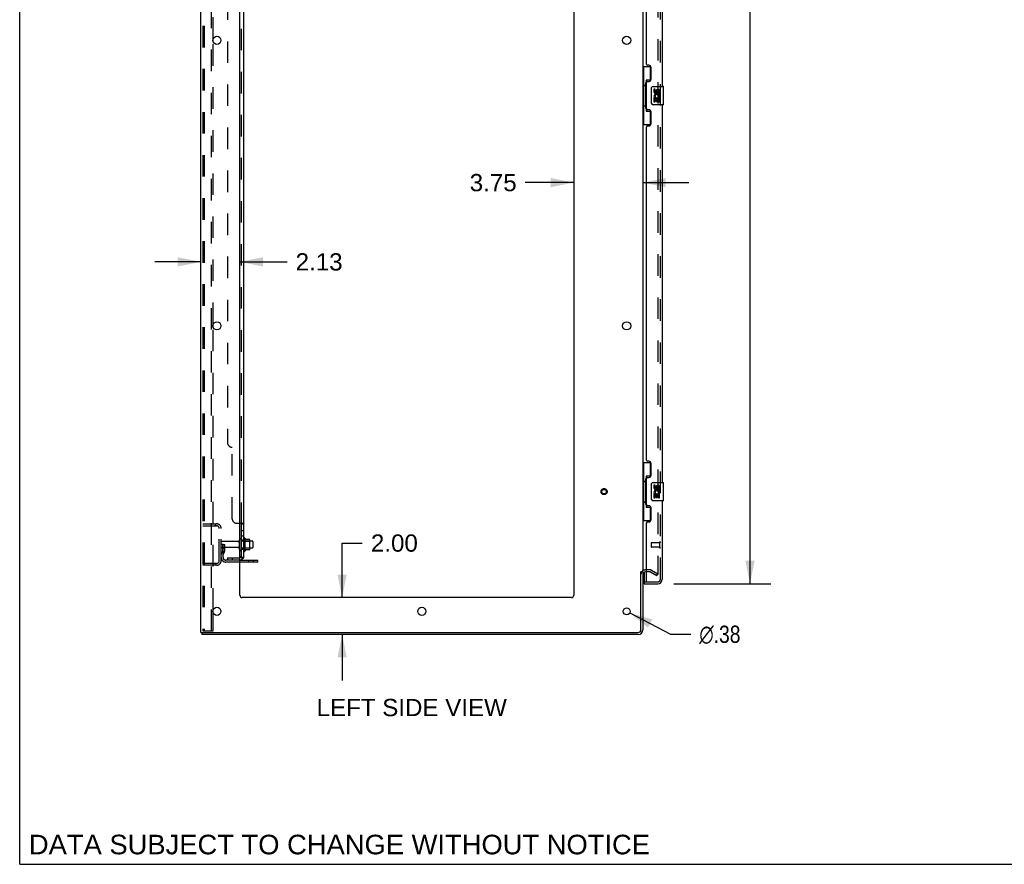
# Model space of a CAD drawing. Header units: inches. Extents: x 0 to 212, y 0 to 138.
# Tile 1 of 100: x 0 to 53, y 0 to 46. Entities that reach past the tile are written whole.
import ezdxf

# ---------------------------------------------------------------- set-up
doc = ezdxf.new("R2010")
doc.units = ezdxf.units.IN
doc.header["$LTSCALE"] = 11.6875
doc.header["$MEASUREMENT"] = 0
doc.linetypes.add('HIDDEN', pattern=[0.2, 0.1, -0.1])
doc.layers.get('0').update_dxf_attribs({"linetype": 'CONTINUOUS'})
for name, color, linetype in [('DEFAULT_2', 8, 'HIDDEN'), ('DIMENSIONS', 7, 'CONTINUOUS'), ('DOOR_ASSEMBLY', 7, 'CONTINUOUS'), ('SUBPANEL', 7, 'CONTINUOUS')]:
    doc.layers.add(name, color=color, linetype=linetype)
doc.styles.get("Standard").update_dxf_attribs({"font": 'arial.ttf'})
doc.styles.add('TEXTSTYLE_1', font='gdt', dxfattribs={"width": 0.8})
doc.dimstyles.new('DIMSTYLE_1', dxfattribs={"dimtxt": 0.9375, "dimasz": 1.25, "dimexe": 0.09, "dimexo": 0.07, "dimgap": 0.0375, "dimtad": 0, "dimtih": 1, "dimtoh": 1, "dimzin": 4, "dimdsep": 46, "dimtxsty": 'Standard', "dimblk": '_FILLED', "dimblk1": '_FILLED', "dimblk2": '_FILLED', "dimcen": 0.09, "dimadec": 3, "dimazin": 1, "dimtfac": 1, "dimtdec": 3, "dimtofl": 0, "dimtmove": 0, "dimatfit": 3, "dimldrblk": '_FILLED', "dimfxl": 0, "dimtolj": 1, "dimtzin": 4, "dimarcsym": 0})
doc.dimstyles.new('DIMSTYLE_2', dxfattribs={"dimtxt": 0.9375, "dimasz": 1.25, "dimexe": 0.09, "dimexo": 0.07, "dimgap": 0.09, "dimtad": 0, "dimtih": 1, "dimtoh": 1, "dimzin": 4, "dimdsep": 46, "dimtxsty": 'Standard', "dimblk": '_FILLED', "dimblk1": '_FILLED', "dimblk2": '_FILLED', "dimcen": 0.09, "dimadec": 3, "dimazin": 1, "dimtfac": 1, "dimtdec": 3, "dimtofl": 0, "dimtmove": 0, "dimatfit": 1, "dimldrblk": '_FILLED', "dimfxl": 0, "dimtolj": 1, "dimtzin": 4, "dimarcsym": 0})

# ---------------------------------------------------------------- blocks, each defined once
blk = doc.blocks.new('_FILLED')
at = {"color": 0, "linetype": 'ByBlock'}
blk.add_solid([(0, 0), (-1, 0.2), (-1, -0.2)], dxfattribs=at)
blk = doc.blocks.new('*D9')
at = {"layer": 'DIMENSIONS', "color": 2, "linetype": 'Continuous'}
for p, q in [((35.52, 89.732), (40.78, 89.732)), ((39.655, 89.732), (39.655, 54.126)), ((39.655, 15.232), (39.655, 50.844)), ((35.52, 15.232), (40.78, 15.232))]:
    blk.add_line(p, q, dxfattribs=at)
at = {"layer": 'DIMENSIONS', "color": 2, "linetype": 'Continuous', "xscale": 1.25, "yscale": 1.25, "zscale": 1.25}
for p, rotation in [((39.655, 89.732), 90), ((39.655, 15.232), 270)]:
    blk.add_blockref('_FILLED', p, dxfattribs=dict(at, rotation=rotation))
at = {"layer": 'DIMENSIONS', "color": 2, "linetype": 'Continuous', "insert": (39.655, 53.657), "char_height": 0.9375, "width": 3.92426, "attachment_point": 2, "line_spacing_factor": 0.9}
blk.add_mtext('74.50\\PDOOR', dxfattribs=at)
blk = doc.blocks.new('*D12')
at = {"layer": 'DIMENSIONS', "color": 2, "linetype": 'Continuous'}
for p, q in [((17.508, 14.482), (17.508, 17.439)), ((17.508, 17.439), (18.602, 17.439)), ((17.508, 12.482), (17.508, 9.982))]:
    blk.add_line(p, q, dxfattribs=at)
at = {"layer": 'DIMENSIONS', "color": 2, "linetype": 'Continuous', "xscale": 1.25, "yscale": 1.25, "zscale": 1.25}
for p, rotation in [((17.508, 14.482), 270), ((17.508, 12.482), 90)]:
    blk.add_blockref('_FILLED', p, dxfattribs=dict(at, rotation=rotation))
at = {"layer": 'DIMENSIONS', "color": 2, "linetype": 'Continuous', "insert": (19.07, 17.908), "char_height": 0.9375, "width": 2.54763, "attachment_point": 1, "line_spacing_factor": 0.9}
blk.add_mtext('2.00', dxfattribs=at)
blk = doc.blocks.new('*D13')
at = {"layer": 'DIMENSIONS', "color": 2, "linetype": 'Continuous'}
for p, q in [((9.833, 32.705), (7.333, 32.705)), ((11.958, 32.705), (14.515, 32.705))]:
    blk.add_line(p, q, dxfattribs=at)
at = {"layer": 'DIMENSIONS', "color": 2, "linetype": 'Continuous', "xscale": 1.25, "yscale": 1.25, "zscale": 1.25}
blk.add_blockref('_FILLED', (9.833, 32.705), dxfattribs=at)
at = {"layer": 'DIMENSIONS', "color": 2, "linetype": 'Continuous', "xscale": 1.25, "yscale": 1.25, "zscale": 1.25, "rotation": 180}
blk.add_blockref('_FILLED', (11.958, 32.705), dxfattribs=at)
at = {"layer": 'DIMENSIONS', "color": 2, "linetype": 'Continuous', "insert": (14.984, 33.174), "char_height": 0.9375, "width": 2.54763, "attachment_point": 1, "line_spacing_factor": 0.9}
blk.add_mtext('2.13', dxfattribs=at)
blk = doc.blocks.new('*D14')
at = {"layer": 'DIMENSIONS', "color": 2, "linetype": 'Continuous'}
for p, q in [((30.083, 37.008), (27.453, 37.008)), ((33.833, 37.008), (36.333, 37.008))]:
    blk.add_line(p, q, dxfattribs=at)
at = {"layer": 'DIMENSIONS', "color": 2, "linetype": 'Continuous', "xscale": 1.25, "yscale": 1.25, "zscale": 1.25}
blk.add_blockref('_FILLED', (30.083, 37.008), dxfattribs=at)
at = {"layer": 'DIMENSIONS', "color": 2, "linetype": 'Continuous', "xscale": 1.25, "yscale": 1.25, "zscale": 1.25, "rotation": 180}
blk.add_blockref('_FILLED', (33.833, 37.008), dxfattribs=at)
at = {"layer": 'DIMENSIONS', "color": 2, "linetype": 'Continuous', "insert": (26.984, 37.477), "char_height": 0.9375, "width": 2.54763, "attachment_point": 3, "line_spacing_factor": 0.9}
blk.add_mtext('3.75', dxfattribs=at)
blk = doc.blocks.new('*D20')
at = {"layer": 'DIMENSIONS', "color": 2, "linetype": 'Continuous'}
for p, q in [((33.124, 13.645), (35.341, 12.488)), ((35.341, 12.488), (36.435, 12.488))]:
    blk.add_line(p, q, dxfattribs=at)
at = {"layer": 'DIMENSIONS', "color": 2, "linetype": 'Continuous', "xscale": 1.25, "yscale": 1.25, "zscale": 1.25, "rotation": 152.4363683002}
blk.add_blockref('_FILLED', (33.124, 13.645), dxfattribs=at)
at = {"layer": 'DIMENSIONS', "color": 2, "linetype": 'Continuous', "insert": (36.903, 12.957), "char_height": 0.9375, "width": 3.06924, "attachment_point": 1, "line_spacing_factor": 0.9, "style": 'TEXTSTYLE_1'}
blk.add_mtext('{\\fgdt;n}\\fArial;.38', dxfattribs=at)

msp = doc.modelspace()

# ---------------------------------------------------------------- linework, layer by layer
at = {"color": 7, "linetype": 'Continuous'}
for p, q in [((0, 0), (0, 137.5)), ((12.232, 17.713), (12.232, 17.001)), ((12.488, 17.634), (12.26, 17.634)), ((12.498, 17.101), (12.498, 17.612)), ((12.632, 17.544), (12.498, 17.544)), ((12.632, 17.169), (12.498, 17.169)), ((12.662, 17.514), (12.662, 17.199)), ((12.488, 17.079), (12.26, 17.079)), ((12.937, 16.409), (11.958, 16.409)), ((12.937, 16.409), (12.937, 16.513)), ((33.729, 15.878), (33.833, 15.878)), ((9.885, 12.586), (9.885, 12.482)), ((9.889, 12.586), (9.923, 12.586)), ((0, 0), (212.5, 0))]:
    msp.add_line(p, q, dxfattribs=at)
at = {"color": 3, "linetype": 'Continuous'}
for p, q in [((9.833, 12.586), (9.833, 92.378)), ((11.958, 14.607), (11.958, 88.982)), ((30.083, 88.982), (30.083, 14.607)), ((33.833, 89.034), (33.833, 15.93)), ((10.512, 44.634), (10.512, 44.829)), ((10.512, 29.134), (10.512, 29.329)), ((11.958, 16.513), (12.937, 16.513)), ((33.729, 12.728), (33.729, 15.889)), ((33.833, 15.878), (33.833, 12.728)), ((34.037, 15.878), (33.976, 15.878)), ((29.958, 14.482), (12.083, 14.482)), ((10.512, 13.634), (10.512, 13.829)), ((9.833, 12.586), (9.889, 12.586)), ((33.587, 12.482), (9.885, 12.482)), ((9.923, 12.586), (33.587, 12.586))]:
    msp.add_line(p, q, dxfattribs=at)
for centre, radius in [((10.708, 44.732), 0.219), ((32.958, 44.732), 0.219), ((10.708, 29.232), 0.219), ((32.958, 29.232), 0.219), ((10.708, 13.732), 0.219), ((21.833, 13.732), 0.219), ((32.958, 13.732), 0.188)]:
    msp.add_circle(centre, radius, dxfattribs=at)
at = {"color": 7, "linetype": 'Continuous'}
for centre, radius, start, end in [((11.982, 17.614), 0.055, 360, 115.9094), ((12.201, 17.691), 0.0384, 34.4497, 180), ((11.632, 17.357), 0.698, 23.9679, 30.6631), ((12.279, 17.644), 0.01, 203.9679, 270), ((12.488, 17.624), 0.01, 5.1938, 90), ((12.357, 17.612), 0.141, 0, 5.2081), ((12.632, 17.514), 0.03, 360, 90), ((12.632, 17.199), 0.03, 270, 0), ((11.982, 17.099), 0.055, 244.0906, 0), ((12.201, 17.023), 0.0384, 180, 325.5503), ((11.632, 17.357), 0.698, 329.3369, 336.0321), ((12.279, 17.069), 0.01, 90, 156.0321), ((12.488, 17.089), 0.01, 270, 354.8062), ((12.357, 17.101), 0.141, 354.7919, 360)]:
    msp.add_arc(centre, radius, start, end, dxfattribs=at)
at = {"color": 3, "linetype": 'Continuous'}
for centre, radius, start, end in [((33.976, 15.735), 0.142, 90, 180), ((12.083, 14.607), 0.125, 180, 270), ((29.958, 14.607), 0.125, 270, 360), ((33.587, 12.728), 0.246, 270, 360), ((33.587, 12.728), 0.142, 270, 360)]:
    msp.add_arc(centre, radius, start, end, dxfattribs=at)
at = {"layer": 'DEFAULT_2', "color": 8, "linetype": 'HIDDEN'}
for p, q in [((9.937, 92.264), (9.937, 12.699)), ((10.011, 92.264), (10.011, 12.699)), ((10.408, 12.669), (10.408, 92.294)), ((34.646, 89.216), (34.646, 15.747)), ((10.512, 44.829), (10.512, 60.134)), ((10.512, 29.329), (10.512, 44.634)), ((10.512, 13.829), (10.512, 29.134)), ((9.937, 18.482), (10.691, 18.482)), ((9.937, 18.378), (10.691, 18.378)), ((10.61, 18.482), (10.61, 18.378)), ((10.833, 16.478), (10.833, 18.235)), ((10.937, 16.478), (10.937, 18.235)), ((12.162, 17.691), (12.162, 17.023)), ((11.041, 17.357), (10.937, 17.357)), ((11.865, 17.522), (10.967, 17.522)), ((11.865, 17.192), (10.967, 17.192)), ((11.027, 17.016), (11.027, 17.357)), ((11.027, 17.182), (11.131, 17.182)), ((11.041, 17.357), (11.131, 17.357)), ((11.041, 16.656), (11.041, 17.357)), ((11.131, 17.016), (11.131, 17.357)), ((11.927, 17.099), (11.927, 17.614)), ((12.037, 17.099), (12.037, 17.614)), ((12.498, 17.544), (12.037, 17.544)), ((12.498, 17.169), (12.037, 17.169)), ((12.182, 17.54), (12.162, 17.56)), ((12.182, 17.173), (12.162, 17.153)), ((12.182, 17.54), (12.478, 17.54)), ((12.182, 17.54), (12.182, 17.173)), ((12.182, 17.173), (12.478, 17.173)), ((12.478, 17.54), (12.498, 17.56)), ((12.478, 17.54), (12.478, 17.173)), ((12.478, 17.173), (12.498, 17.153)), ((11.025, 17.01), (10.976, 16.943)), ((11.11, 16.95), (11.061, 16.882)), ((10.691, 16.336), (9.937, 16.336)), ((10.691, 16.232), (9.937, 16.232)), ((10.61, 16.336), (10.61, 16.232)), ((11.958, 16.513), (11.184, 16.513)), ((11.958, 16.409), (11.184, 16.409)), ((12.434, 16.409), (12.434, 16.513)), ((12.69, 16.409), (12.69, 16.513)), ((34.237, 15.982), (33.976, 15.982)), ((34.237, 15.878), (34.037, 15.878)), ((34.254, 15.873), (34.594, 15.677)), ((34.306, 15.963), (34.646, 15.767)), ((34.594, 15.677), (34.646, 15.767)), ((10.512, 12.669), (10.512, 13.634)), ((9.958, 12.669), (9.953, 12.67)), ((9.958, 12.669), (10.032, 12.669)), ((10.032, 12.669), (10.026, 12.67)), ((10.032, 12.669), (10.512, 12.669))]:
    msp.add_line(p, q, dxfattribs=at)
for points in [[(34.628, 15.727), (34.628, 15.727), (34.626, 15.728), (34.624, 15.728), (34.622, 15.729), (34.621, 15.729)], [(34.646, 15.747), (34.646, 15.745), (34.645, 15.743), (34.645, 15.741), (34.644, 15.739), (34.643, 15.737), (34.642, 15.735), (34.641, 15.733), (34.639, 15.732), (34.637, 15.73), (34.636, 15.729), (34.634, 15.728), (34.632, 15.728), (34.63, 15.727), (34.628, 15.727)], [(9.937, 12.699), (9.938, 12.691), (9.94, 12.684), (9.943, 12.678), (9.948, 12.673), (9.953, 12.67)], [(10.011, 12.699), (10.012, 12.691), (10.014, 12.684), (10.017, 12.678), (10.021, 12.673), (10.026, 12.67)]]:
    msp.add_lwpolyline(points, dxfattribs=at)
for radius in [0.164, 0.124]:
    msp.add_circle((31.729, 20.232), radius, dxfattribs=at)
for centre, radius, start, end in [((10.691, 18.235), 0.246, 0, 90), ((10.691, 18.235), 0.142, 0, 90), ((11.982, 17.614), 0.055, 115.9094, 180), ((10.967, 17.492), 0.03, 90, 180), ((10.967, 17.222), 0.03, 180, 270), ((11.865, 17.584), 0.0625, 270, 360), ((11.865, 17.129), 0.0625, 0, 90), ((11.145, 16.821), 0.208, 144.2461, 180), ((11.184, 16.656), 0.246, 180, 270), ((11.017, 17.016), 0.01, 324.2461, 360), ((11.145, 16.821), 0.104, 144.2461, 180), ((11.184, 16.656), 0.142, 180, 270), ((11.017, 17.016), 0.114, 324.2461, 360), ((11.982, 17.099), 0.055, 180, 244.0906), ((10.691, 16.478), 0.246, 270, 360), ((10.691, 16.478), 0.142, 270, 360), ((33.976, 15.735), 0.246, 90, 180), ((34.237, 15.845), 0.137, 60, 90), ((34.237, 15.845), 0.033, 60, 90)]:
    msp.add_arc(centre, radius, start, end, dxfattribs=at)
at = {"layer": 'DOOR_ASSEMBLY', "color": 8, "linetype": 'HIDDEN'}
for p, q in [((34.787, 15.478), (34.787, 89.485)), ((34.287, 17.45), (34.287, 17.222)), ((34.744, 17.46), (34.297, 17.46)), ((34.744, 17.212), (34.297, 17.212)), ((34.744, 17.478), (34.744, 17.194)), ((33.912, 15.336), (34.057, 15.336)), ((34.057, 15.336), (34.645, 15.336))]:
    msp.add_line(p, q, dxfattribs=at)
at = {"layer": 'DOOR_ASSEMBLY', "color": 3, "linetype": 'Continuous'}
for p, q in [((34.891, 62.732), (34.891, 42.232)), ((34.037, 43.439), (34.037, 61.524)), ((34.157, 43.379), (34.097, 43.379)), ((34.287, 42.629), (34.287, 43.249)), ((34.037, 41.024), (34.037, 42.439)), ((34.097, 42.499), (34.157, 42.499)), ((34.891, 41.232), (34.891, 20.732)), ((34.157, 40.964), (34.097, 40.964)), ((34.287, 40.214), (34.287, 40.834)), ((34.037, 21.939), (34.037, 40.024)), ((34.097, 40.084), (34.157, 40.084)), ((34.157, 21.879), (34.097, 21.879)), ((34.287, 21.129), (34.287, 21.749)), ((34.037, 19.524), (34.037, 20.939)), ((34.097, 20.999), (34.157, 20.999)), ((34.157, 19.464), (34.097, 19.464)), ((34.287, 18.714), (34.287, 19.334)), ((34.891, 19.732), (34.891, 15.478)), ((34.037, 15.356), (34.037, 18.524)), ((34.097, 18.584), (34.157, 18.584)), ((33.912, 15.232), (34.645, 15.232))]:
    msp.add_line(p, q, dxfattribs=at)
at = {"layer": 'DOOR_ASSEMBLY', "color": 7, "linetype": 'Continuous'}
for p, q in [((33.833, 43.307), (34.274, 43.307)), ((33.872, 43.307), (33.872, 42.282)), ((34.237, 43.307), (34.237, 42.527)), ((33.851, 42.282), (33.973, 42.282)), ((33.851, 42.282), (33.851, 41.182)), ((33.973, 42.312), (33.973, 42.333)), ((33.973, 41.182), (33.973, 42.282)), ((34.237, 42.572), (34.01, 42.572)), ((34.01, 42.572), (34.01, 40.892)), ((34.296, 41.332), (34.296, 42.132)), ((34.396, 42.232), (34.936, 42.232)), ((34.497, 42.078), (34.434, 42.078)), ((34.434, 42.078), (34.434, 41.941)), ((34.497, 41.941), (34.497, 42.078)), ((34.562, 42.004), (34.562, 41.935)), ((34.622, 41.941), (34.622, 41.983)), ((34.685, 41.983), (34.685, 41.847)), ((34.685, 41.847), (34.748, 41.847)), ((34.748, 41.847), (34.748, 41.983)), ((34.951, 41.247), (34.951, 42.217)), ((33.851, 41.182), (33.973, 41.182)), ((33.872, 41.182), (33.872, 40.157)), ((34.936, 41.232), (34.396, 41.232)), ((34.452, 41.616), (34.434, 41.616)), ((34.434, 41.616), (34.434, 41.386)), ((34.434, 41.386), (34.497, 41.386)), ((34.486, 41.616), (34.514, 41.636)), ((34.486, 41.616), (34.748, 41.616)), ((34.497, 41.554), (34.562, 41.554)), ((34.497, 41.386), (34.497, 41.554)), ((34.562, 41.554), (34.562, 41.417)), ((34.562, 41.417), (34.622, 41.417)), ((34.622, 41.554), (34.685, 41.554)), ((34.622, 41.417), (34.622, 41.554)), ((34.678, 41.652), (34.735, 41.627)), ((34.685, 41.554), (34.685, 41.386)), ((34.685, 41.386), (34.748, 41.386)), ((34.748, 41.386), (34.748, 41.616)), ((33.973, 41.131), (33.973, 41.152)), ((34.01, 40.892), (34.237, 40.892)), ((34.237, 40.937), (34.237, 40.157)), ((33.833, 40.157), (34.274, 40.157)), ((33.833, 21.807), (34.274, 21.807)), ((33.872, 21.807), (33.872, 20.782)), ((34.237, 21.807), (34.237, 21.027)), ((34.237, 21.072), (34.01, 21.072)), ((34.01, 21.072), (34.01, 19.392)), ((33.851, 20.782), (33.973, 20.782)), ((33.851, 20.782), (33.851, 19.682)), ((33.973, 20.812), (33.973, 20.833)), ((33.973, 19.682), (33.973, 20.782)), ((34.296, 19.832), (34.296, 20.632)), ((34.396, 20.732), (34.936, 20.732)), ((34.497, 20.578), (34.434, 20.578)), ((34.434, 20.578), (34.434, 20.441)), ((34.497, 20.441), (34.497, 20.578)), ((34.562, 20.504), (34.562, 20.435)), ((34.622, 20.441), (34.622, 20.483)), ((34.685, 20.483), (34.685, 20.347)), ((34.685, 20.347), (34.748, 20.347)), ((34.748, 20.347), (34.748, 20.483)), ((34.951, 19.747), (34.951, 20.717)), ((34.452, 20.116), (34.434, 20.116)), ((34.434, 20.116), (34.434, 19.886)), ((34.434, 19.886), (34.497, 19.886)), ((34.486, 20.116), (34.514, 20.136)), ((34.486, 20.116), (34.748, 20.116)), ((34.497, 20.054), (34.562, 20.054)), ((34.497, 19.886), (34.497, 20.054)), ((34.562, 20.054), (34.562, 19.917)), ((34.562, 19.917), (34.622, 19.917)), ((34.622, 20.054), (34.685, 20.054)), ((34.622, 19.917), (34.622, 20.054)), ((34.678, 20.152), (34.735, 20.127)), ((34.685, 20.054), (34.685, 19.886)), ((34.685, 19.886), (34.748, 19.886)), ((34.748, 19.886), (34.748, 20.116)), ((33.851, 19.682), (33.973, 19.682)), ((33.872, 19.682), (33.872, 18.657)), ((33.973, 19.631), (33.973, 19.652)), ((34.01, 19.392), (34.237, 19.392)), ((34.237, 19.437), (34.237, 18.657)), ((34.936, 19.732), (34.396, 19.732)), ((33.833, 18.657), (34.274, 18.657)), ((33.912, 15.863), (33.912, 15.356)), ((33.912, 15.336), (33.912, 15.232))]:
    msp.add_line(p, q, dxfattribs=at)
for points in [[(34.01, 42.548), (34.01, 42.545), (34.011, 42.541), (34.012, 42.537), (34.013, 42.533), (34.015, 42.528), (34.017, 42.523), (34.019, 42.517), (34.022, 42.511), (34.026, 42.505), (34.029, 42.498), (34.034, 42.491), (34.039, 42.483), (34.044, 42.474), (34.046, 42.471)], [(34.296, 42.132), (34.296, 42.138), (34.297, 42.144), (34.298, 42.15), (34.299, 42.156), (34.301, 42.162), (34.303, 42.168)], [(34.303, 41.296), (34.301, 41.301), (34.299, 41.307), (34.298, 41.313), (34.297, 41.319), (34.296, 41.326), (34.296, 41.332)], [(34.046, 40.993), (34.044, 40.989), (34.039, 40.981), (34.034, 40.973), (34.029, 40.966), (34.026, 40.959), (34.022, 40.952), (34.019, 40.946), (34.017, 40.941), (34.015, 40.936), (34.013, 40.931), (34.012, 40.927), (34.011, 40.923), (34.01, 40.919), (34.01, 40.916)], [(34.01, 21.048), (34.01, 21.045), (34.011, 21.041), (34.012, 21.037), (34.013, 21.033), (34.015, 21.028), (34.017, 21.023), (34.019, 21.017), (34.022, 21.011), (34.026, 21.005), (34.029, 20.998), (34.034, 20.991), (34.039, 20.983), (34.044, 20.974), (34.046, 20.971)], [(34.296, 20.632), (34.296, 20.638), (34.297, 20.644), (34.298, 20.65), (34.299, 20.656), (34.301, 20.662), (34.303, 20.668)], [(34.303, 19.796), (34.301, 19.801), (34.299, 19.807), (34.298, 19.813), (34.297, 19.819), (34.296, 19.826), (34.296, 19.832)], [(34.046, 19.493), (34.044, 19.489), (34.039, 19.481), (34.034, 19.473), (34.029, 19.466), (34.026, 19.459), (34.022, 19.452), (34.019, 19.446), (34.017, 19.441), (34.015, 19.436), (34.013, 19.431), (34.012, 19.427), (34.011, 19.423), (34.01, 19.419), (34.01, 19.416)]]:
    msp.add_lwpolyline(points, dxfattribs=at)
at = {"layer": 'DOOR_ASSEMBLY', "color": 3, "linetype": 'Continuous'}
for centre, radius, start, end in [((34.097, 43.439), 0.06, 180, 270), ((34.157, 43.249), 0.13, 0, 90), ((34.097, 42.439), 0.06, 90, 180), ((34.157, 42.629), 0.13, 270, 360), ((34.097, 41.024), 0.06, 180, 270), ((34.157, 40.834), 0.13, 0, 90), ((34.157, 40.214), 0.13, 270, 360), ((34.097, 40.024), 0.06, 90, 180), ((34.097, 21.939), 0.06, 180, 270), ((34.157, 21.749), 0.13, 0, 90), ((34.097, 20.939), 0.06, 90, 180), ((34.157, 21.129), 0.13, 270, 360), ((34.097, 19.524), 0.06, 180, 270), ((34.157, 19.334), 0.13, 0, 90), ((34.157, 18.714), 0.13, 270, 360), ((34.097, 18.524), 0.06, 90, 180), ((34.057, 15.356), 0.02, 180, 270), ((34.645, 15.478), 0.246, 270, 360)]:
    msp.add_arc(centre, radius, start, end, dxfattribs=at)
at = {"layer": 'DOOR_ASSEMBLY', "color": 7, "linetype": 'Continuous'}
for centre, radius, start, end in [((34.396, 42.132), 0.1, 90, 158.7946), ((34.528, 41.941), 0.0943, 180, 360), ((34.588, 41.69), 0.154, 161.4199, 206.1963), ((34.591, 41.69), 0.157, 336.5966, 161.8791), ((34.528, 41.941), 0.0314, 180, 261.2295), ((34.591, 41.69), 0.0943, 336.5966, 215.1122), ((34.527, 41.946), 0.0362, 263.4285, 341.7628), ((34.654, 41.983), 0.0943, 68.6999, 167.4338), ((34.654, 41.983), 0.0314, 0, 180.0485), ((34.654, 41.983), 0.0943, 0, 68.6704), ((34.936, 42.217), 0.015, 0, 90), ((34.396, 41.332), 0.1, 201.205, 270), ((34.591, 41.69), 0.157, 205.737, 207.8532), ((34.936, 41.247), 0.015, 270, 360), ((34.396, 20.632), 0.1, 90, 158.7946), ((34.528, 20.441), 0.0943, 180, 360), ((34.591, 20.19), 0.157, 336.5966, 161.8791), ((34.528, 20.441), 0.0314, 180, 261.2295), ((34.527, 20.446), 0.0362, 263.4285, 341.7628), ((34.654, 20.483), 0.0943, 68.6999, 167.4338), ((34.654, 20.483), 0.0314, 0, 180.0485), ((34.654, 20.483), 0.0943, 0, 68.6704), ((34.936, 20.717), 0.015, 0, 90), ((34.396, 19.832), 0.1, 201.205, 270), ((34.588, 20.19), 0.154, 161.4199, 206.1963), ((34.591, 20.19), 0.157, 205.737, 207.8532), ((34.591, 20.19), 0.0943, 336.5966, 215.1122), ((34.936, 19.747), 0.015, 270, 360), ((33.932, 15.356), 0.02, 180, 270), ((34.727, 15.622), 0.26, 267.4134, 270)]:
    msp.add_arc(centre, radius, start, end, dxfattribs=at)
at = {"layer": 'DOOR_ASSEMBLY', "color": 8, "linetype": 'HIDDEN'}
for centre, radius, start, end in [((34.297, 17.45), 0.01, 90, 180), ((34.297, 17.222), 0.01, 180, 270), ((34.766, 17.478), 0.0215, 0, 180), ((34.766, 17.194), 0.0215, 180, 360), ((34.645, 15.478), 0.142, 270, 360)]:
    msp.add_arc(centre, radius, start, end, dxfattribs=at)
at = {"layer": 'DOOR_ASSEMBLY', "color": 7, "linetype": 'Continuous'}
for centre, start_param, end_param in [((34.077, 42.322), 0.699287, 1.51401), ((34.077, 42.322), -4.655602, -3.84088), ((34.077, 41.141), 0.699287, 1.51401), ((34.077, 41.141), -4.655602, -3.84088), ((34.077, 20.822), 0.699287, 1.51401), ((34.077, 20.822), -4.655602, -3.84088), ((34.077, 19.641), 0.699287, 1.51401), ((34.077, 19.641), -4.655602, -3.84088)]:
    msp.add_ellipse(centre, major_axis=(0, 0.18), ratio=0.579493, start_param=start_param, end_param=end_param, dxfattribs=at)
at = {"layer": 'SUBPANEL', "color": 3, "linetype": 'Continuous'}
for p, q in [((12.162, 16.638), (12.162, 88.326)), ((11.958, 18.513), (12.108, 18.513))]:
    msp.add_line(p, q, dxfattribs=at)
at = {"layer": 'SUBPANEL', "color": 8, "linetype": 'HIDDEN'}
for p, q in [((12.037, 18.478), (12.037, 86.486)), ((11.287, 82.076), (11.287, 22.888)), ((11.537, 18.763), (11.537, 22.638)), ((11.787, 18.513), (11.958, 18.513)), ((12.03, 18.488), (12.032, 18.486)), ((12.036, 18.482), (12.037, 18.481)), ((12.162, 18.479), (12.162, 18.478)), ((12.037, 18.116), (12.162, 18.116)), ((12.037, 17.835), (12.162, 17.835)), ((12.037, 17.607), (12.162, 17.607)), ((11.287, 16.638), (11.925, 16.638)), ((11.287, 16.638), (11.287, 16.513)), ((11.537, 16.638), (11.537, 16.513)), ((12.061, 16.638), (12.012, 16.679)), ((12.037, 17.107), (12.162, 17.107)), ((11.925, 16.513), (11.287, 16.513))]:
    msp.add_line(p, q, dxfattribs=at)
at = {"layer": 'SUBPANEL', "color": 7, "linetype": 'Continuous'}
for p, q in [((12.037, 18.478), (12.162, 18.478)), ((12.037, 16.638), (12.037, 18.478)), ((12.037, 16.638), (12.162, 16.638)), ((12.108, 16.6), (12.061, 16.638))]:
    msp.add_line(p, q, dxfattribs=at)
at = {"layer": 'SUBPANEL', "color": 8, "linetype": 'HIDDEN'}
for points in [[(12.012, 18.513), (12.011, 18.511), (12.011, 18.51), (12.011, 18.508)], [(12.011, 18.508), (12.011, 18.506), (12.012, 18.505), (12.013, 18.503), (12.014, 18.502), (12.015, 18.5), (12.016, 18.499), (12.018, 18.497), (12.019, 18.496), (12.021, 18.495)], [(12.034, 18.485), (12.035, 18.484), (12.036, 18.482)], [(12.037, 18.481), (12.037, 18.479), (12.037, 18.478)], [(12.108, 18.513), (12.11, 18.511), (12.113, 18.51), (12.115, 18.508), (12.118, 18.507)], [(12.152, 18.491), (12.155, 18.49), (12.157, 18.488), (12.159, 18.486)], [(12.16, 18.484), (12.161, 18.482), (12.162, 18.481)], [(12.097, 16.638), (12.097, 16.638), (12.097, 16.638), (12.097, 16.638), (12.097, 16.638), (12.096, 16.638), (12.096, 16.638), (12.096, 16.638), (12.095, 16.638), (12.094, 16.638), (12.094, 16.638), (12.093, 16.638), (12.093, 16.639), (12.092, 16.639), (12.091, 16.639), (12.091, 16.639), (12.09, 16.639), (12.089, 16.639), (12.089, 16.639), (12.088, 16.64), (12.087, 16.64), (12.086, 16.64), (12.086, 16.64), (12.085, 16.64), (12.084, 16.64), (12.083, 16.641), (12.083, 16.641), (12.082, 16.641), (12.081, 16.641), (12.08, 16.641), (12.079, 16.642), (12.079, 16.642), (12.078, 16.642), (12.077, 16.642), (12.076, 16.643), (12.075, 16.643), (12.074, 16.643), (12.074, 16.643), (12.073, 16.644), (12.072, 16.644), (12.071, 16.644), (12.07, 16.644), (12.069, 16.645), (12.068, 16.645), (12.067, 16.645), (12.066, 16.646), (12.065, 16.646), (12.064, 16.646), (12.063, 16.647), (12.062, 16.647), (12.061, 16.647), (12.06, 16.648), (12.059, 16.648), (12.058, 16.649), (12.057, 16.649), (12.056, 16.649), (12.055, 16.65), (12.054, 16.65), (12.053, 16.651), (12.052, 16.651), (12.052, 16.652), (12.051, 16.652), (12.05, 16.652), (12.049, 16.653), (12.048, 16.653), (12.047, 16.653), (12.046, 16.654), (12.046, 16.654), (12.045, 16.655), (12.044, 16.655), (12.043, 16.655), (12.042, 16.656), (12.042, 16.656), (12.041, 16.657), (12.04, 16.657), (12.04, 16.657), (12.039, 16.658), (12.038, 16.658), (12.038, 16.658), (12.037, 16.659), (12.036, 16.659), (12.036, 16.659), (12.035, 16.66), (12.035, 16.66), (12.034, 16.66), (12.034, 16.661), (12.033, 16.661), (12.033, 16.661), (12.033, 16.661)], [(12.033, 16.661), (12.033, 16.661), (12.033, 16.661), (12.033, 16.661), (12.034, 16.661), (12.034, 16.661), (12.034, 16.66), (12.034, 16.66), (12.035, 16.66), (12.035, 16.659), (12.036, 16.659), (12.036, 16.659), (12.037, 16.658)], [(12.036, 16.644), (12.037, 16.642), (12.037, 16.64), (12.037, 16.638)], [(12.094, 16.638), (12.095, 16.638), (12.095, 16.638), (12.096, 16.638), (12.096, 16.638), (12.096, 16.638), (12.097, 16.638), (12.097, 16.638)]]:
    msp.add_lwpolyline(points, dxfattribs=at)
at = {"layer": 'SUBPANEL', "color": 7, "linetype": 'Continuous'}
for points in [[(12.012, 18.513), (12.011, 18.511), (12.011, 18.51), (12.011, 18.508), (12.011, 18.506), (12.012, 18.505), (12.013, 18.503), (12.014, 18.502), (12.015, 18.5), (12.016, 18.499), (12.018, 18.497), (12.019, 18.496), (12.021, 18.495), (12.023, 18.493), (12.027, 18.491)], [(12.027, 18.491), (12.029, 18.489), (12.03, 18.488), (12.032, 18.486), (12.034, 18.485), (12.035, 18.484), (12.036, 18.482), (12.037, 18.481), (12.037, 18.479), (12.037, 18.478)], [(12.012, 16.679), (12.011, 16.678), (12.011, 16.678), (12.011, 16.677), (12.011, 16.676), (12.012, 16.675), (12.013, 16.673), (12.014, 16.672), (12.015, 16.671), (12.016, 16.669), (12.018, 16.667), (12.019, 16.666), (12.023, 16.662)], [(12.023, 16.662), (12.025, 16.66), (12.027, 16.657), (12.029, 16.655), (12.03, 16.653)], [(12.03, 16.653), (12.032, 16.65), (12.034, 16.648), (12.035, 16.646), (12.036, 16.644)]]:
    msp.add_lwpolyline(points, dxfattribs=at)
at = {"layer": 'SUBPANEL', "color": 3, "linetype": 'Continuous'}
for points in [[(12.108, 18.513), (12.11, 18.511), (12.113, 18.51), (12.115, 18.508), (12.118, 18.507), (12.122, 18.505), (12.125, 18.504), (12.129, 18.502)], [(12.129, 18.502), (12.136, 18.499), (12.14, 18.498), (12.143, 18.496), (12.146, 18.495), (12.149, 18.493), (12.152, 18.491), (12.155, 18.49), (12.157, 18.488), (12.159, 18.486), (12.16, 18.484), (12.161, 18.482), (12.162, 18.481), (12.162, 18.479), (12.162, 18.478)], [(12.108, 16.6), (12.11, 16.602), (12.113, 16.604), (12.115, 16.606), (12.118, 16.608), (12.122, 16.61), (12.125, 16.611), (12.129, 16.613), (12.132, 16.615), (12.14, 16.618)], [(12.14, 16.618), (12.143, 16.619), (12.146, 16.621), (12.149, 16.622), (12.152, 16.624), (12.155, 16.626), (12.157, 16.628), (12.159, 16.63), (12.16, 16.631), (12.161, 16.633), (12.162, 16.635), (12.162, 16.637), (12.162, 16.638)]]:
    msp.add_lwpolyline(points, dxfattribs=at)
at = {"layer": 'SUBPANEL', "color": 8, "linetype": 'HIDDEN'}
for centre, radius, start, end in [((11.537, 22.888), 0.25, 180, 270), ((11.787, 18.763), 0.25, 180, 270), ((11.925, 16.75), 0.112, 270, 287.1415), ((11.925, 16.75), 0.237, 320.5658, 360), ((11.925, 16.75), 0.237, 270, 278.0054)]:
    msp.add_arc(centre, radius, start, end, dxfattribs=at)
at = {"layer": 'SUBPANEL', "color": 7, "linetype": 'Continuous'}
msp.add_arc((11.925, 16.75), 0.112, 287.1415, 360, dxfattribs=at)
at = {"layer": 'SUBPANEL', "color": 3, "linetype": 'Continuous'}
msp.add_arc((11.925, 16.75), 0.237, 278.0054, 320.5658, dxfattribs=at)

# ---------------------------------------------------------------- texts
at = {"layer": 'DIMENSIONS', "color": 2, "linetype": 'Continuous', "attachment_point": 2, "line_spacing_factor": 0.9}
for s, insert, char_height, width in [('LEFT SIDE VIEW', (21.286, 8.98), 0.9375, 10.30901), ('DATA SUBJECT TO CHANGE WITHOUT NOTICE', (17.362, 1.605), 1.0625, 33.66032)]:
    msp.add_mtext(s, dxfattribs=dict(at, insert=insert, char_height=char_height, width=width))

# ---------------------------------------------------------------- dimensions: what is measured, and where the dimension line sits
at = {"layer": 'DIMENSIONS', "color": 2, "linetype": 'Continuous'}
dim = msp.add_linear_dim(base=(39.655, 15.232), p1=(35.45, 89.732), p2=(35.45, 15.232), angle=270, text='<>\\PDOOR', dimstyle='DIMSTYLE_1', dxfattribs=at)
dim.commit()
dim.dimension.update_dxf_attribs({"geometry": '*D9', "text_midpoint": (39.655, 52.485), "dimtype": 160})
for base, p1, p2, picture, middle in [((33.833, 37.008), (30.083, 14.607), (33.833, 15.93), '*D14', (25.712, 37.003)), ((11.958186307, 32.70480402), (9.833186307, 12.585821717), (11.958186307, 14.606821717), '*D13', (16.245996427, 32.69957571))]:
    dim = msp.add_linear_dim(base=base, p1=p1, p2=p2, dimstyle='DIMSTYLE_1', dxfattribs=at)
    dim.commit()
    dim.dimension.update_dxf_attribs({"geometry": picture, "text_midpoint": middle, "dimtype": 160})
dim = msp.add_linear_dim(base=(17.508, 14.482), p1=(9.945, 12.482), p2=(12.083, 14.482), angle=90, dimstyle='DIMSTYLE_1', dxfattribs=at)
dim.commit()
dim.dimension.update_dxf_attribs({"geometry": '*D12', "text_midpoint": (20.333, 17.434), "dimtype": 160})
dim = msp.add_diameter_dim_2p(p1=(33.124405, 13.645059), p2=(32.791968, 13.818584), text='%%c<>', dimstyle='DIMSTYLE_2', override={"dimpost": '<>'}, dxfattribs=at)
dim.commit()
dim.dimension.update_dxf_attribs({"geometry": '*D20', "text_midpoint": (38.437929, 12.488141), "dimtype": 163})

doc.saveas('drawing.dxf')
